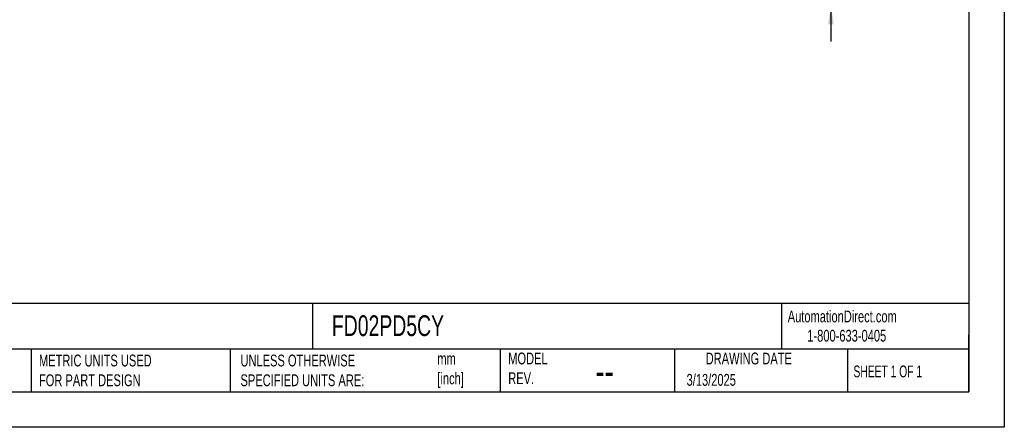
# Model space of a CAD drawing. Header units: millimetres. Extents: x 0 to 279, y 0 to 216.
# Tile 2 of 6: x 103 to 279, y 0 to 73. Entities that reach past the tile are written whole.
import ezdxf

# ---------------------------------------------------------------- set-up
doc = ezdxf.new("R2010")
doc.units = ezdxf.units.MM
doc.layers.add('DIMENSIONS', color=140, linetype='Continuous', lineweight=25)
doc.layers.add('TEXT', color=140, linetype='Continuous', lineweight=25)
doc.styles.add('SLDTEXTSTYLE0', font='TXT', dxfattribs={"width": 0.7})
doc.styles.add('SLDTEXTSTYLE1', font='TXT', dxfattribs={"width": 0.65})
doc.dimstyles.new('SLDDIMSTYLE2', dxfattribs={"dimtxt": 2.158008, "dimasz": 3.302, "dimexe": 0, "dimexo": 0.0625, "dimgap": 0.539502, "dimtad": 0, "dimtih": 1, "dimtoh": 1, "dimdec": 1, "dimrnd": 1e-09, "dimzin": 12, "dimdsep": 46, "dimtxsty": 'SLDTEXTSTYLE0', "dimsah": 1, "dimcen": 0.09, "dimadec": 0, "dimazin": 3, "dimtfac": 1, "dimtdec": 1, "dimtmove": 0, "dimatfit": 0, "dimfxl": 0, "dimfrac": 2, "dimtolj": 1, "dimtzin": 12, "dimarcsym": 0})

# ---------------------------------------------------------------- blocks, each defined once
blk = doc.blocks.new('_D_3')
at = {"layer": 'DIMENSIONS'}
for p, q in [((248.42, 90.16), (248.42, 96.51)), ((226.82, 90.16), (251.59, 90.16)), ((245.21, 83.47), (244.48, 83.47)), ((244.48, 83.47), (244.48, 80.04)), ((251.62, 83.47), (252.35, 83.47)), ((252.35, 83.47), (252.35, 80.04)), ((244.48, 80.04), (245.21, 80.04)), ((252.35, 80.04), (251.62, 80.04)), ((233.33, 75.33), (251.59, 75.33)), ((248.42, 75.33), (248.42, 68.98))]:
    blk.add_line(p, q, dxfattribs=at)
for points in [[(248.42, 90.16), (248.92, 93.46), (247.91, 93.46)], [(248.42, 75.33), (247.91, 72.03), (248.92, 72.03)]]:
    blk.add_solid(points, dxfattribs=at)
at = {"layer": 'DIMENSIONS', "char_height": 2.117, "attachment_point": 1, "style": 'SLDTEXTSTYLE0'}
for s, insert in [('14.8', (245.21, 86.68)), ('0.58', (245.21, 82.77))]:
    blk.add_mtext(s, dxfattribs=dict(at, insert=insert))

msp = doc.modelspace()

# ---------------------------------------------------------------- linework, layer by layer
at = {"color": 7, "linetype": 'Continuous'}
for p, q in [((279.4, 215.9), (279.4, 0)), ((279.4, 0), (0, 0))]:
    msp.add_line(p, q, dxfattribs=at)
at = {"layer": 'TEXT'}
for p, q in [((273.05, 209.55), (273.05, 6.35)), ((273.05, 22.13), (6.35, 22.13)), ((155.76, 22.13), (155.76, 13.97)), ((239.58, 22.13), (239.58, 13.97)), ((273.05, 6.35), (273.05, 16.51)), ((273.05, 13.97), (6.35, 13.97)), ((105.48, 13.97), (105.48, 6.35)), ((141, 13.97), (141, 6.35)), ((189.3, 13.97), (189.3, 6.35)), ((220.47, 13.97), (220.47, 6.35)), ((251.35, 13.97), (251.35, 6.35)), ((6.35, 6.35), (273.05, 6.35))]:
    msp.add_line(p, q, dxfattribs=at)

# ---------------------------------------------------------------- texts
at = {"color": 179, "linetype": 'Continuous', "lineweight": 18, "char_height": 2.1167, "attachment_point": 1, "style": 'SLDTEXTSTYLE0'}
for s, insert in [('AutomationDirect.com', (240.69, 20.88)), ('1-800-633-0405', (244.19, 17.44))]:
    msp.add_mtext(s, dxfattribs=dict(at, insert=insert))
at = {"layer": 'TEXT'}
for s, insert, char_height, attachment_point, style in [('FD02PD5CY', (159.21, 20.02), 3.704, 1, 'SLDTEXTSTYLE0'), ('METRIC UNITS USED ^JFOR PART DESIGN', (106.85, 13), 2.1167, 1, 'SLDTEXTSTYLE0'), ('UNLESS OTHERWISE ^JSPECIFIED UNITS ARE:', (142.87, 13), 2.1167, 1, 'SLDTEXTSTYLE0'), ('mm^J[inch]', (178.06, 13.33), 2.117, 1, 'SLDTEXTSTYLE0'), ('MODEL ^JREV.', (190.73, 13.36), 2.1167, 1, 'SLDTEXTSTYLE0'), ('DRAWING DATE', (233.73, 13.36), 2.1167, 2, 'SLDTEXTSTYLE0'), ('SHEET 1 OF 1', (252.44, 11.05), 2.1167, 1, 'SLDTEXTSTYLE1'), ('--', (206.3, 12.73), 5.292, 1, 'SLDTEXTSTYLE0'), ('3/13/2025', (222.61, 9.54), 2.117, 1, 'SLDTEXTSTYLE0')]:
    msp.add_mtext(s, dxfattribs=dict(at, insert=insert, char_height=char_height, attachment_point=attachment_point, style=style))

# ---------------------------------------------------------------- dimensions: what is measured, and where the dimension line sits
at = {"layer": 'DIMENSIONS'}
dim = msp.add_linear_dim(base=(248.42, 75.33), p1=(225.55, 90.16), p2=(232.06, 75.33), angle=90, dimstyle='SLDDIMSTYLE2', dxfattribs=at)
dim.commit()
dim.dimension.update_dxf_attribs({"geometry": '_D_3', "text_midpoint": (248.42, 83.47), "dimtype": 160})

doc.saveas('drawing.dxf')
